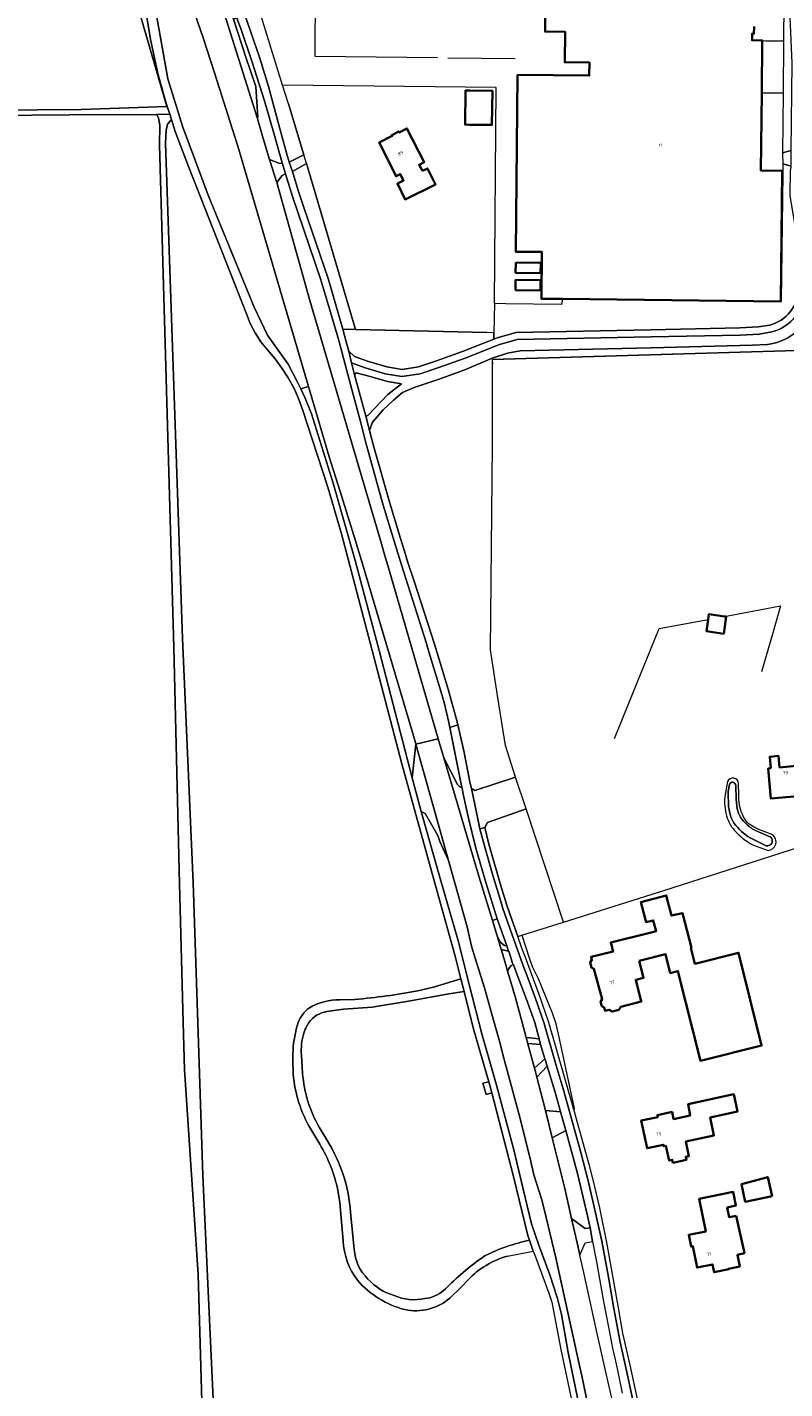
# Model space of a CAD drawing. Extents: x 151587 to 155483, y 462503 to 464608.
# Tile 4 of 236: x 152150 to 152362, y 462897 to 463279. Entities that reach past the tile are written whole.
import ezdxf
from ezdxf.enums import TextEntityAlignment as Align

# ---------------------------------------------------------------- set-up
doc = ezdxf.new("R2010")
doc.units = 0
doc.header["$LTSCALE"] = 0.5
for name, color, linetype, lineweight in [('B-RO-GR-BEPLANTING_CULTUUR_BOSPLANTSOEN-GV', 251, 'CONTINUOUS', 18), ('B-RO-GR-BOS_GEMENGD-GV', 251, 'CONTINUOUS', 13), ('B-RO-IE-TERREINAFSCHEIDING_KUNSTMATIG_HEKWERK-G', 251, 'IE-TERREINAFSCHEIDING-KUNSTMATIG', 18), ('B-RO-OG-BEBOUWING-GV', 6, 'CONTINUOUS', 35), ('B-RO-OG-BEBOUWING-T18', 1, 'CONTINUOUS', 18), ('B-RO-OG-TERREIN_CULTUURSCHEIDING-GV', 251, 'CONTINUOUS', 18), ('B-RO-OG-WATER-GV', 251, 'CONTINUOUS', 18), ('B-RO-OG-WATER_SLOOT-GV', 251, 'CONTINUOUS', 18), ('B-RO-VH-VERHARDING_ASFALT-GV', 251, 'CONTINUOUS', 18), ('B-RO-VH-VERHARDING_BETONSTRAATSTEEN-GV', 251, 'CONTINUOUS', 18), ('B-RO-VH-VERHARDING_FUNDERING_ZAND-GV', 251, 'CONTINUOUS', 18), ('B-RO-VH-VERHARDING_GRASBETONSTEEN-GV', 251, 'CONTINUOUS', 18), ('B-RO-VH-VERHARDING_STRAATBAKSTEEN-GV', 251, 'CONTINUOUS', 18), ('B-RO-VH-VERHARDING_TEGEL-GV', 251, 'CONTINUOUS', 18)]:
    doc.layers.add(name, color=color, linetype=linetype, lineweight=lineweight)
doc.styles.add('NLCS-ISO-M200-T18', font='NLCS-ISO.ttf', dxfattribs={"height": 0.36})
doc.linetypes.add('IE-TERREINAFSCHEIDING-KUNSTMATIG', pattern='A,4,[82,NLCS.SHX,S=0.75,R=90,X=0,Y=0],4,-2', length=10)

msp = doc.modelspace()

# ---------------------------------------------------------------- linework, layer by layer
at = {"layer": 'B-RO-GR-BEPLANTING_CULTUUR_BOSPLANTSOEN-GV', "flags": 128}
for points in [[(152228.766, 463178.239), (152208.931, 463245.609), (152208.155, 463248.245), (152202.562, 463265.892), (152199.327, 463275.719), (152195.085, 463288.243), (152189.392, 463296.017), (152184.833, 463294.241), (152186.026, 463283.35), (152189.318, 463264.431), (152193.528, 463250.88), (152200.622, 463231.857), (152213.524, 463200.505), (152217.23, 463192.623), (152218.894, 463190.42), (152223.105, 463184.513), (152225.545, 463179.652), (152226.568, 463177.582)], [(152238.344, 463194.303), (152239.321, 463190.773), (152240.016, 463188.163), (152241.678, 463186.657), (152245.285, 463185.337), (152250.684, 463183.744), (152254.959, 463183.04), (152259.537, 463183.724), (152264.624, 463185.414), (152271.937, 463188.06), (152280.628, 463191.521), (152280.671, 463193.299), (152278.672, 463193.348), (152241.95, 463194.248), (152241.94, 463194.248)], [(152300.159, 463028.079), (152289.689, 463059.899), (152278.945, 463056.022), (152278.112, 463054.678), (152279.286, 463049.965), (152282.922, 463037.343), (152284.396, 463032.567), (152287.355, 463024.068), (152288.547, 463024.441)]]:
    msp.add_lwpolyline(points, close=True, dxfattribs=at)
at = {"layer": 'B-RO-GR-BEPLANTING_CULTUUR_BOSPLANTSOEN-GV'}
msp.add_lwpolyline([(152364.681, 463192.99, -0.1274335), (152357.329, 463190.053)], format="xyb", dxfattribs=at)
at = {"layer": 'B-RO-GR-BEPLANTING_CULTUUR_BOSPLANTSOEN-GV', "flags": 128}
msp.add_lwpolyline([(152357.329, 463190.053), (152353.171, 463189.817), (152324.725, 463189.125), (152288.052, 463188.234), (152284.476, 463187.555), (152280.171, 463186.205), (152272.511, 463182.886), (152265.081, 463180.204), (152258.327, 463177.924), (152255.083, 463176.523), (152252.606, 463174.401), (152249.707, 463171.727), (152246.653, 463168.225), (152245.879, 463165.868), (152246.924, 463161.571), (152251.582, 463145.514), (152254.528, 463135.636), (152255.627, 463132.11), (152256.611, 463128.95), (152258.349, 463123.726), (152264.022, 463106.056), (152267.837, 463093.441), (152268.76, 463090.298), (152270.401, 463084.242), (152270.605, 463083.401), (152271.29, 463080.573), (152272.291, 463076.1), (152274.083, 463066.947), (152274.378, 463065.579), (152275.391, 463065.032), (152286.719, 463068.775), (152283.909, 463077.591), (152281.719, 463091.678), (152279.728, 463104.484), (152280.293, 463161.939), (152280.29, 463185.773), (152371.815, 463188.475)], dxfattribs=at)
at = {"layer": 'B-RO-GR-BOS_GEMENGD-GV', "flags": 128}
for points in [[(152126.248, 463295.891), (152126.188, 463295.541), (152172.107, 463315.391), (152189.067, 463256.76), (152189.191, 463256.764), (152188.486, 463258.956), (152186.659, 463265.557), (152184.482, 463275.464), (152182.449, 463288.085), (152180.629, 463301.686), (152177.767, 463315.875), (152177.588, 463316.573), (152176.294, 463321.242), (152173.787, 463328.707), (152172.085, 463333.037)], [(152199.266, 462880.886), (152197.848, 462929.374), (152194.072, 462986.711), (152193.692, 463000), (152192.583, 463038.832), (152191.02, 463105.117), (152187.057, 463245.979), (152187.098, 463251.504), (152186.749, 463253.509), (152186.367, 463254.23), (152186.071, 463254.509), (152161.785, 463254.385), (152130.102, 463254.143)], [(152259.39, 463008.866), (152263.804, 463009.897), (152271.421, 463012.269), (152269.818, 463018.625), (152263.863, 463040.044), (152254.889, 463072.512), (152246.059, 463106.414), (152237.959, 463136.961), (152234.135, 463150.017), (152227.083, 463171.814), (152225.965, 463174.864), (152224.63, 463177.826), (152223.084, 463180.683), (152221.336, 463183.422), (152219.396, 463186.028), (152217.272, 463188.486), (152215.43, 463190.797), (152213.821, 463193.276), (152212.461, 463195.901), (152211.363, 463198.644), (152195.107, 463239.871), (152191.456, 463249.726), (152190.368, 463253.108), (152189.307, 463251.78), (152188.858, 463250.011), (152188.705, 463246.486), (152193.498, 463107.618), (152196.487, 463039.167), (152197.755, 463000), (152199.143, 462957.106), (152202.555, 462884.34)], [(152290.669, 462938.955), (152290.189, 462940.315), (152286.137, 462956.863), (152280.113, 462980.27), (152278.482, 462979.816), (152277.614, 462982.962), (152279.242, 462983.4), (152274.897, 462998.484), (152272.32, 463008.702), (152268.072, 463008.013), (152257.34, 463006.087), (152246.61, 463004.309), (152238.569, 463003.727), (152233.861, 463003.056)], [(152237.581, 463006.327), (152241.778, 463006.466)], [(152225.087, 462997.028), (152225.332, 462998.108), (152225.897, 463000)], [(152227.649, 462997.551), (152227.478, 462997.028)], [(152228.82, 462999.999), (152228.099, 462998.676)], [(152226.79, 462990.848), (152227.112, 462985.696)], [(152224.491, 462985.49), (152224.376, 462989.362)], [(152231.913, 462965.885), (152229.387, 462970.118)], [(152231.74, 462970.651), (152234.148, 462966.686)], [(152238.493, 462938.835), (152237.522, 462949.528), (152236.961, 462953.043)], [(152240.558, 462946.844), (152241.588, 462936.419)], [(152273.444, 462927.894), (152271.535, 462925.781), (152268.375, 462922.777)], [(152261.376, 462922.607), (152262.865, 462922.873)]]:
    msp.add_lwpolyline(points, dxfattribs=at)
msp.add_lwpolyline([(152124.116, 463283.446), (152123.491, 463277.136), (152122.215, 463264.635), (152121.009, 463259.339), (152120.954, 463257.378), (152121.589, 463256.267), (152123.233, 463256.019), (152140.347, 463255.688), (152165.109, 463255.893), (152189.067, 463256.76), (152172.107, 463315.391), (152126.188, 463295.541)], close=True, dxfattribs=at)
at = {"layer": 'B-RO-GR-BOS_GEMENGD-GV'}
for points in [[(152229.019, 463004.141, -0.1343253), (152237.581, 463006.327)], [(152241.778, 463006.466, 0.0267975), (152259.39, 463008.866)], [(152225.897, 463000, -0.1347861), (152229.019, 463004.141)], [(152233.861, 463003.056, 0.1921685), (152228.82, 462999.999)], [(152228.099, 462998.676, 0.0373946), (152227.649, 462997.551)], [(152224.376, 462989.362, -0.0619613), (152225.087, 462997.028)], [(152227.478, 462997.028, 0.1009803), (152226.79, 462990.848)], [(152229.387, 462970.118, -0.1135812), (152224.491, 462985.49)], [(152227.112, 462985.696, 0.1103425), (152231.74, 462970.651)], [(152236.961, 462953.043, 0.0840849), (152231.913, 462965.885)], [(152234.148, 462966.686, -0.1201469), (152240.558, 462946.844)], [(152242.471, 462927.782, -0.1537804), (152238.493, 462938.835)], [(152241.588, 462936.419, 0.1937113), (152245.42, 462928.106)], [(152278.217, 462934.649, -0.0642307), (152290.669, 462938.955)], [(152267.635, 462925.816, -0.0488775), (152278.217, 462934.649)], [(152284.501, 462934.522, 0.1314771), (152273.444, 462927.894)], [(152255.743, 462919.518, -0.1520313), (152242.471, 462927.782)], [(152245.42, 462928.106, 0.1368745), (152252.741, 462923.482)], [(152262.865, 462922.873, 0.1158214), (152267.635, 462925.816)], [(152252.741, 462923.482, 0.1562282), (152261.376, 462922.607)], [(152268.375, 462922.777, -0.233774), (152255.743, 462919.518)]]:
    msp.add_lwpolyline(points, format="xyb", dxfattribs=at)
at = {"layer": 'B-RO-IE-TERREINAFSCHEIDING_KUNSTMATIG_HEKWERK-G', "flags": 128}
for points in [[(152230.692, 463307.586), (152230.526, 463270.792), (152264.898, 463270.486)], [(152362.017, 463296.708), (152361.845, 463275.002)], [(152221.51, 463262.674), (152212.802, 463290.871)], [(152355.866, 463275.083), (152355.851, 463275.084)], [(152361.845, 463275.002), (152356.85, 463275.07), (152355.866, 463275.083)], [(152361.845, 463275.002), (152361.73, 463260.506)], [(152361.866, 463275.001), (152361.845, 463275.002)], [(152267.836, 463270.4), (152286.608, 463270.2)], [(152223.154, 463257.469), (152221.51, 463262.674)], [(152280.869, 463201.462), (152281.301, 463261.999), (152221.51, 463262.674)], [(152223.154, 463257.469), (152227.499, 463243.181)], [(152355.745, 463260.513), (152361.73, 463260.506)], [(152361.73, 463260.506), (152361.557, 463243.719)], [(152228.217, 463240.749), (152241.94, 463194.248)], [(152361.606, 463240.669), (152361.6, 463238.044), (152361.18, 463202.105)], [(152299.901, 463202.767), (152299.617, 463201.23), (152284.069, 463201.422), (152280.869, 463201.462), (152280.671, 463193.299), (152278.672, 463193.348)], [(152241.94, 463194.248), (152278.672, 463193.348)], [(152371.815, 463188.475), (152280.219, 463185.771), (152280.321, 463184.528)], [(152345.285, 463113.813), (152361.019, 463116.771)], [(152361.019, 463116.771), (152358.709, 463108.842)], [(152314.478, 463079.627), (152327.026, 463110.38), (152340.714, 463112.953)], [(152358.709, 463108.842), (152355.641, 463098.304)], [(152300.159, 463028.079), (152289.689, 463059.899)], [(152300.159, 463028.079), (152328.335, 463036.96), (152383.836, 463054.868)], [(152288.547, 463024.441), (152300.159, 463028.079)], [(152287.355, 463024.068), (152288.547, 463024.441)], [(152288.547, 463024.441), (152290.662, 463017.868), (152291.445, 463015.658), (152293.051, 463012.28), (152297.012, 463002.721), (152297.968, 463000)], [(152297.968, 463000), (152298.89, 462995.919), (152303.163, 462975.859), (152303.078, 462975.609)]]:
    msp.add_lwpolyline(points, dxfattribs=at)
at = {"layer": 'B-RO-OG-BEBOUWING-GV', "flags": 128}
msp.add_lwpolyline([(152295.217, 463293.946), (152295.048, 463277.734), (152300.634, 463277.673), (152300.541, 463269.114), (152307.451, 463269.079), (152307.411, 463265.382), (152287.335, 463265.579), (152286.794, 463216.02), (152294.137, 463215.941), (152293.991, 463202.831), (152299.901, 463202.767), (152361.091, 463202.104), (152361.481, 463238.669), (152355.505, 463238.758), (152355.717, 463260.513), (152355.859, 463275.083), (152355.861, 463275.247), (152353.001, 463275.275), (152353.019, 463277.105), (152353.549, 463277.1), (152353.568, 463279.093)], dxfattribs=at)
for points in [[(152274.053, 463261.197), (152272.748, 463261.213), (152272.631, 463251.642), (152273.936, 463251.626), (152280.159, 463251.551), (152280.276, 463261.121)], [(152260.648, 463238.648), (152259.758, 463240.41), (152261.115, 463241.095), (152256.332, 463250.564), (152254.157, 463249.465), (152254.032, 463249.712), (152252.071, 463248.722), (152252.206, 463248.456), (152248.548, 463246.608), (152253.317, 463237.168), (152254.478, 463237.754), (152255.373, 463235.983), (152253.67, 463235.122), (152255.838, 463230.684), (152264.308, 463234.821), (152262.084, 463239.374)], [(152286.803, 463212.972), (152286.772, 463210.123), (152293.771, 463210.045), (152293.803, 463212.895)], [(152286.718, 463205.273), (152293.717, 463205.195), (152293.749, 463208.045), (152286.749, 463208.123)], [(152340.714, 463112.953), (152340.29, 463109.628), (152345.117, 463108.953), (152345.793, 463113.737), (152345.285, 463113.813), (152340.901, 463114.468)], [(152366.26, 463071.99), (152360.696, 463071.503), (152360.415, 463074.711), (152357.971, 463074.497), (152358.252, 463071.289), (152357.534, 463071.226), (152358.266, 463062.738), (152367.991, 463063.578), (152367.859, 463065.081), (152371.6, 463065.413), (152371.112, 463070.907), (152366.394, 463070.487)], [(152321.419, 463017.282), (152322.168, 463017.469), (152328.761, 463019.128), (152330.09, 463013.844), (152332.253, 463014.388), (152338.577, 462989.251), (152355.655, 462993.548), (152349.234, 463019.525), (152336.985, 463016.443), (152335.86, 463020.914), (152336.035, 463020.958), (152333.549, 463030.622), (152330.478, 463029.973), (152328.971, 463035.628), (152321.859, 463033.733), (152323.365, 463028.078), (152325.348, 463028.606), (152326.178, 463025.631), (152324.365, 463025.125), (152313.437, 463022.394), (152314.064, 463019.888), (152307.923, 463018.354), (152308.129, 463017.53), (152307.646, 463016.82), (152308.027, 463015.382), (152308.704, 463015.069), (152310.975, 463006.493), (152310.585, 463005.766), (152310.928, 463004.591), (152311.609, 463004.225), (152311.828, 463003.296), (152312.943, 463003.558), (152313.825, 463003.046), (152315.709, 463003.533), (152316.224, 463004.421), (152321.964, 463005.856), (152320.439, 463011.96), (152322.614, 463012.503)], [(152326.616, 462973.496), (152321.991, 462972.494), (152323.668, 462964.753), (152328.183, 462965.731), (152328.276, 462965.301), (152328.863, 462965.428), (152329.75, 462961.333), (152330.639, 462961.526), (152330.826, 462960.666), (152334.618, 462961.487), (152334.431, 462962.347), (152335.311, 462962.538), (152334.428, 462966.613), (152342.345, 462968.328), (152341.244, 462973.411), (152348.906, 462975.07), (152347.866, 462979.869), (152335.083, 462977.1), (152335.704, 462973.93), (152331.028, 462972.917), (152330.588, 462974.949), (152326.493, 462974.062)], [(152358.623, 462951.309), (152357.388, 462956.667), (152350.077, 462954.708), (152351.114, 462949.752)], [(152348.599, 462945.801), (152346.636, 462945.406), (152346.078, 462948.181), (152346.873, 462948.341), (152346.867, 462948.373), (152348.504, 462948.702), (152347.737, 462952.52), (152338.217, 462950.606), (152340.055, 462941.465), (152335.265, 462940.502), (152335.933, 462937.179), (152336.42, 462937.277), (152337.619, 462931.312), (152341.913, 462932.175), (152342.35, 462929.998), (152346.456, 462930.824), (152346.427, 462930.967), (152349.567, 462931.598), (152348.899, 462934.924), (152350.867, 462935.32)]]:
    msp.add_lwpolyline(points, close=True, dxfattribs=at)
at = {"layer": 'B-RO-OG-TERREIN_CULTUURSCHEIDING-GV', "flags": 128}
for points in [[(152363.03, 463296.754), (152362.017, 463296.708), (152361.845, 463275.002), (152361.73, 463260.506), (152361.557, 463243.719), (152363.966, 463244.39), (152364.232, 463268.818)], [(152212.802, 463290.871), (152208.474, 463289.253), (152210.126, 463284.854), (152215.143, 463270.272), (152217.57, 463262.326), (152221.108, 463249.177), (152222.679, 463243.336), (152223.373, 463241.128), (152227.499, 463243.181), (152223.154, 463257.469), (152221.51, 463262.674)], [(152216.107, 463247.715), (152217.814, 463241.862), (152220.75, 463240.734), (152221.407, 463240.907), (152219.191, 463248.615), (152216.401, 463258.316), (152212.931, 463269.458), (152209.856, 463278.333), (152208.694, 463281.494), (152207.743, 463281.18), (152211.243, 463270.576), (152214.026, 463262.329), (152214.601, 463253.746), (152214.37, 463253.67)], [(152250.272, 463130.501), (152251.007, 463128.049), (152265.12, 463079.512), (152266.692, 463074.152), (152270.496, 463066.674), (152271.107, 463066.063), (152271.702, 463066.018), (152271.637, 463066.314), (152268.379, 463082.693), (152268.108, 463084.054), (152266.73, 463089.692), (152265.863, 463092.894), (152262.225, 463104.852), (152261.851, 463106.224), (152255.917, 463124.671), (152253.806, 463131.565), (152249.702, 463144.966), (152244.839, 463162.455), (152243.353, 463168.409), (152241.253, 463175.982), (152239.735, 463181.624), (152237.242, 463191.108), (152234.637, 463200.013), (152232.124, 463208.429), (152224.268, 463231.536), (152222.302, 463237.893), (152221.404, 463237.335), (152219.874, 463235.41), (152229.152, 463202.325), (152237.639, 463173.438), (152243.271, 463154.458), (152248.985, 463134.793)], [(152228.217, 463240.749), (152224.242, 463238.5), (152225.89, 463233.217), (152227.454, 463228.441), (152234.267, 463208.528), (152237.182, 463198.502), (152238.344, 463194.303), (152241.94, 463194.248)], [(152244.839, 463169.968), (152245.366, 463170.099), (152250.97, 463175.958), (152254.788, 463178.983), (152250.854, 463179.607), (152246.013, 463181.005), (152242.088, 463182.033), (152241.681, 463181.501)], [(152258.814, 463077.989), (152258.793, 463078.065), (152257.964, 463081.012), (152243.871, 463128.582), (152241.961, 463135.03), (152237.617, 463148.839), (152234.577, 463158.501), (152228.766, 463178.239), (152226.568, 463177.582), (152227.838, 463175.013), (152229.617, 463170.552), (152235.7, 463151.11), (152241.805, 463129.448), (152248.563, 463104.233), (152257.774, 463068.522)], [(152281.622, 463029.026), (152280.273, 463028.587), (152281.584, 463024.249), (152282.481, 463022.526), (152283.643, 463021.61), (152284.281, 463021.519)], [(152289.767, 462995.746), (152293.342, 462995.458), (152292.125, 463000), (152289.697, 463006.716), (152287.504, 463012.572), (152286.152, 463016.182), (152286.118, 463016.252), (152285.429, 463015.916), (152284.959, 463015.248), (152284.53, 463014.343), (152285.26, 463011.919), (152286.782, 463006.861), (152288.624, 463000)], [(152295.604, 462987.794), (152292.746, 462984.678), (152295.126, 462975.368), (152299.395, 462974.94), (152299.202, 462975.694), (152297.719, 462980.788)], [(152297.016, 462967.717), (152300.516, 462953.504), (152302.465, 462945.062), (152306.221, 462942.249), (152307.616, 462942.489), (152306.94, 462945.783), (152304.095, 462957.64), (152300.813, 462969.756)]]:
    msp.add_lwpolyline(points, close=True, dxfattribs=at)
for points in [[(152366.001, 463205.519), (152366.103, 463211.828), (152365.52, 463220.519), (152363.699, 463231.641), (152363.729, 463238.934), (152363.913, 463238.933), (152363.93, 463240.009), (152361.606, 463240.669), (152361.601, 463238.67), (152361.481, 463238.669), (152361.091, 463202.104), (152299.901, 463202.767), (152299.617, 463201.23), (152284.069, 463201.422), (152280.869, 463201.462), (152280.671, 463193.299), (152280.628, 463191.521), (152281.582, 463191.901), (152286.926, 463193.394), (152324.602, 463194.161)], [(152324.602, 463194.161), (152349.637, 463194.671), (152354.755, 463194.945), (152358.023, 463195.455)], [(152307.693, 462889.662), (152305.312, 462900.959), (152304.79, 462903.438), (152301.396, 462918.746), (152298.055, 462934.027), (152294.747, 462947.648), (152294.047, 462950.566), (152291.891, 462957.317), (152290.847, 462961.855), (152287.734, 462974.158), (152283.197, 462991.05), (152282.456, 462994.148), (152280.813, 463000), (152278.549, 463008.067), (152278.026, 463009.74), (152275.425, 463018.065), (152274.441, 463021.364), (152273.206, 463026.774), (152267.97, 463045.406), (152265.525, 463050.749), (152264.944, 463052.358), (152261.465, 463058.588), (152260.291, 463059.154), (152265.659, 463040.338), (152270.763, 463022.621), (152273.891, 463010.299), (152277.341, 462996.857), (152281.459, 462982.433), (152286.265, 462964.318), (152288.937, 462953.31), (152291.214, 462943.532), (152293.269, 462937.574), (152296.323, 462929.27), (152298.503, 462922.637), (152299.614, 462918.132), (152301.52, 462907.548), (152304.232, 462894.341)]]:
    msp.add_lwpolyline(points, dxfattribs=at)
at = {"layer": 'B-RO-OG-TERREIN_CULTUURSCHEIDING-GV'}
msp.add_lwpolyline([(152358.023, 463195.455, 0.3304555), (152366.001, 463205.519)], format="xyb", dxfattribs=at)
at = {"layer": 'B-RO-OG-WATER-GV', "flags": 128}
for points in [[(152346.643, 463066.723), (152346.337, 463064.764)], [(152348.838, 463059.922), (152348.599, 463062.533), (152348.432, 463066.414)], [(152352.473, 463051.74), (152356.991, 463049.551)], [(152358.22, 463051.942), (152354.773, 463053.388), (152354.156, 463053.694)]]:
    msp.add_lwpolyline(points, dxfattribs=at)
at = {"layer": 'B-RO-OG-WATER-GV'}
for points in [[(152348.432, 463066.414, 0.8368211), (152346.643, 463066.723)], [(152346.337, 463064.764, 0.0135189), (152346.396, 463061.138)], [(152346.396, 463061.138, 0.1216242), (152348.008, 463055.756)], [(152351.452, 463055.576, -0.1718531), (152348.838, 463059.922)], [(152348.008, 463055.756, 0.0880883), (152352.473, 463051.74)], [(152354.156, 463053.694, -0.0813181), (152351.452, 463055.576)], [(152356.991, 463049.551, 0.7647605), (152358.22, 463051.942)]]:
    msp.add_lwpolyline(points, format="xyb", dxfattribs=at)
at = {"layer": 'B-RO-OG-WATER_SLOOT-GV', "flags": 128}
for points in [[(152346.142, 463067.497), (152345.439, 463063.916)], [(152346.337, 463064.764), (152346.643, 463066.723)], [(152348.432, 463066.414), (152348.599, 463062.533), (152348.838, 463059.922)], [(152349.307, 463063.674), (152349.243, 463066.967)], [(152354.875, 463054.128), (152353.618, 463054.734)], [(152356.991, 463049.551), (152352.473, 463051.74)], [(152354.156, 463053.694), (152354.773, 463053.388), (152358.22, 463051.942)], [(152358.781, 463052.571), (152354.875, 463054.128)], [(152353.376, 463049.67), (152357.488, 463048.201)]]:
    msp.add_lwpolyline(points, dxfattribs=at)
at = {"layer": 'B-RO-OG-WATER_SLOOT-GV'}
for points in [[(152349.243, 463066.967, 0.8151638), (152346.142, 463067.497)], [(152346.643, 463066.723, -0.8368211), (152348.432, 463066.414)], [(152345.439, 463063.916, 0.0869553), (152345.681, 463058.627)], [(152346.396, 463061.138, -0.0135189), (152346.337, 463064.764)], [(152350.196, 463058.542, -0.1005077), (152349.307, 463063.674)], [(152345.681, 463058.627, 0.1374947), (152348.133, 463053.798)], [(152348.008, 463055.756, -0.1216242), (152346.396, 463061.138)], [(152348.838, 463059.922, 0.1718531), (152351.452, 463055.576)], [(152351.731, 463055.969, -0.0832236), (152350.196, 463058.542)], [(152352.473, 463051.74, -0.0880883), (152348.008, 463055.756)], [(152351.452, 463055.576, 0.0813181), (152354.156, 463053.694)], [(152353.618, 463054.734, -0.0903977), (152351.731, 463055.969)], [(152348.133, 463053.798, 0.0939906), (152353.376, 463049.67)], [(152358.22, 463051.942, -0.7647605), (152356.991, 463049.551)], [(152357.488, 463048.201, 0.6853445), (152358.781, 463052.571)]]:
    msp.add_lwpolyline(points, format="xyb", dxfattribs=at)
at = {"layer": 'B-RO-VH-VERHARDING_ASFALT-GV', "flags": 128}
for points in [[(152175.564, 463371.452), (152179.068, 463365.088), (152179.786, 463361.938), (152179.501, 463357.996), (152179.32, 463356.032), (152179.374, 463353.473), (152179.57, 463351.17), (152180.122, 463349.692), (152183.461, 463341.708), (152184.299, 463339.889), (152186.282, 463335.526), (152196.38, 463312.52), (152200.592, 463302.468), (152207.722, 463284.438), (152208.694, 463281.494), (152209.856, 463278.333), (152212.931, 463269.458), (152216.401, 463258.316), (152219.191, 463248.615)], [(152182.449, 463288.085), (152184.482, 463275.464), (152186.659, 463265.557), (152188.486, 463258.956), (152189.191, 463256.764), (152189.91, 463254.529), (152190.368, 463253.108), (152191.456, 463249.726), (152195.107, 463239.871), (152211.363, 463198.644), (152212.461, 463195.901), (152213.821, 463193.276), (152215.43, 463190.797), (152217.272, 463188.486), (152219.396, 463186.028), (152221.336, 463183.422), (152223.084, 463180.683), (152224.63, 463177.826), (152225.965, 463174.864), (152227.083, 463171.814), (152234.135, 463150.017), (152237.959, 463136.961), (152246.059, 463106.414), (152254.889, 463072.512), (152263.863, 463040.044), (152269.818, 463018.625), (152271.421, 463012.269), (152272.32, 463008.702), (152274.897, 462998.484), (152279.242, 462983.4), (152280.113, 462980.27), (152286.137, 462956.863), (152290.189, 462940.315), (152290.669, 462938.955), (152291.739, 462935.929), (152292.303, 462934.332), (152296.055, 462924.157), (152296.953, 462921.587), (152299.396, 462908.344), (152302.421, 462894.234)], [(152195.085, 463288.243), (152199.327, 463275.719), (152202.562, 463265.892), (152208.155, 463248.245), (152208.931, 463245.609), (152228.766, 463178.239), (152234.577, 463158.501), (152237.617, 463148.839), (152241.961, 463135.03), (152243.871, 463128.582), (152257.964, 463081.012), (152258.793, 463078.065), (152258.814, 463077.989), (152265.12, 463079.512), (152251.007, 463128.049), (152250.272, 463130.501), (152248.985, 463134.793), (152243.271, 463154.458), (152237.639, 463173.438), (152229.152, 463202.325), (152219.874, 463235.41), (152217.814, 463241.862), (152216.107, 463247.715), (152214.37, 463253.67), (152203.974, 463286.399)], [(152219.191, 463248.615), (152221.407, 463240.907), (152222.302, 463237.893), (152224.268, 463231.536), (152232.124, 463208.429), (152234.637, 463200.013), (152237.242, 463191.108), (152239.735, 463181.624), (152241.253, 463175.982), (152243.353, 463168.409), (152244.839, 463162.455), (152249.702, 463144.966), (152253.806, 463131.565), (152255.917, 463124.671), (152261.851, 463106.224), (152262.225, 463104.852), (152265.863, 463092.894), (152266.73, 463089.692), (152268.108, 463084.054), (152268.379, 463082.693), (152270.605, 463083.401), (152270.401, 463084.242), (152268.76, 463090.298), (152267.837, 463093.441), (152264.022, 463106.056), (152258.349, 463123.726), (152256.611, 463128.95), (152255.627, 463132.11), (152254.528, 463135.636), (152251.582, 463145.514), (152246.924, 463161.571), (152245.879, 463165.868), (152244.839, 463169.968), (152241.681, 463181.501), (152240.849, 463184.831), (152240.016, 463188.163), (152239.321, 463190.773), (152238.344, 463194.303), (152237.182, 463198.502), (152234.267, 463208.528), (152227.454, 463228.441), (152225.89, 463233.217), (152224.242, 463238.5), (152223.373, 463241.128), (152222.679, 463243.336), (152221.108, 463249.177), (152217.57, 463262.326), (152215.143, 463270.272), (152210.126, 463284.854)], [(152304.232, 462894.341), (152301.52, 462907.548), (152299.614, 462918.132), (152298.503, 462922.637), (152296.323, 462929.27), (152293.269, 462937.574), (152291.214, 462943.532), (152288.937, 462953.31), (152286.265, 462964.318), (152281.459, 462982.433), (152277.341, 462996.857), (152273.891, 463010.299), (152270.763, 463022.621), (152265.659, 463040.338), (152260.291, 463059.154), (152257.774, 463068.522), (152248.563, 463104.233), (152241.805, 463129.448), (152235.7, 463151.11), (152229.617, 463170.552), (152227.838, 463175.013), (152226.568, 463177.582), (152225.545, 463179.652), (152223.105, 463184.513), (152218.894, 463190.42), (152217.23, 463192.623), (152213.524, 463200.505), (152200.622, 463231.857), (152193.528, 463250.88), (152189.318, 463264.431), (152186.026, 463283.35)], [(152358.023, 463195.455), (152354.755, 463194.945), (152349.637, 463194.671), (152324.602, 463194.161), (152286.926, 463193.394), (152281.582, 463191.901), (152280.628, 463191.521), (152271.937, 463188.06), (152264.624, 463185.414), (152259.537, 463183.724), (152254.959, 463183.04), (152250.684, 463183.744), (152245.285, 463185.337), (152241.678, 463186.657), (152240.016, 463188.163), (152240.849, 463184.831), (152244.658, 463183.437), (152250.237, 463181.791), (152254.944, 463181.016), (152260.004, 463181.772), (152265.28, 463183.524), (152272.647, 463186.19), (152281.368, 463189.663), (152282.223, 463190.003), (152287.22, 463191.4), (152324.643, 463192.161), (152349.711, 463192.672), (152354.963, 463192.953), (152358.541, 463193.523)], [(152358.541, 463193.523), (152354.963, 463192.953), (152349.711, 463192.672), (152324.643, 463192.161), (152287.22, 463191.4), (152282.223, 463190.003), (152281.368, 463189.663), (152272.647, 463186.19), (152265.28, 463183.524), (152260.004, 463181.772), (152254.944, 463181.016), (152250.237, 463181.791), (152244.658, 463183.437), (152240.849, 463184.831), (152241.681, 463181.501), (152242.088, 463182.033), (152246.013, 463181.005), (152250.854, 463179.607), (152254.788, 463178.983), (152250.97, 463175.958), (152245.366, 463170.099), (152244.839, 463169.968), (152245.879, 463165.868), (152246.653, 463168.225), (152249.707, 463171.727), (152252.606, 463174.401), (152255.083, 463176.523), (152258.327, 463177.924), (152265.081, 463180.204), (152272.511, 463182.886), (152280.171, 463186.205), (152284.476, 463187.555), (152288.052, 463188.234), (152324.725, 463189.125), (152353.171, 463189.817), (152357.329, 463190.053)], [(152323.595, 462875.21), (152318.352, 462899.875), (152317.528, 462903.674), (152316.071, 462910.391), (152314.266, 462919.834), (152312.757, 462928.622), (152310.893, 462938.75), (152309.175, 462946.674), (152307.189, 462955.224), (152304.996, 462963.923), (152300.072, 462981.411), (152298.144, 462987.906), (152294.688, 463000), (152292.376, 463006.691), (152289.898, 463013.252), (152288.801, 463016.158), (152283.17, 463031.924), (152282.334, 463034.848), (152280.165, 463041.862), (152278.062, 463049.5), (152276.793, 463054.311), (152276.565, 463055.168), (152274.854, 463063.368), (152274.378, 463065.579), (152274.083, 463066.947), (152272.291, 463076.1), (152271.29, 463080.573), (152270.605, 463083.401), (152268.379, 463082.693), (152271.637, 463066.314), (152271.702, 463066.018), (152272.218, 463063.65), (152273.523, 463057.666), (152275.645, 463048.837), (152278.502, 463038.99), (152281.622, 463029.026), (152284.281, 463021.519), (152284.818, 463020.002), (152284.934, 463019.675), (152285.948, 463016.601), (152286.118, 463016.252), (152286.152, 463016.182), (152287.504, 463012.572), (152289.697, 463006.716), (152292.125, 463000), (152293.342, 462995.458), (152293.769, 462993.861), (152293.951, 462993.183), (152295.006, 462989.767), (152295.138, 462989.339), (152295.604, 462987.794), (152297.719, 462980.788), (152299.202, 462975.694), (152299.395, 462974.94), (152300.813, 462969.756), (152304.095, 462957.64), (152306.94, 462945.783), (152307.616, 462942.489), (152308.359, 462938.605), (152309.456, 462932.944), (152311.409, 462921.833), (152312.859, 462914.177), (152313.866, 462909.143), (152315.199, 462903.066), (152316.621, 462896.095)], [(152313.968, 462893.449), (152311.958, 462902.434), (152309.256, 462914.509), (152305.879, 462929.94), (152304.751, 462934.829), (152304.16, 462937.388), (152302.465, 462945.062), (152300.516, 462953.504), (152297.016, 462967.717), (152295.126, 462975.368), (152292.746, 462984.678), (152292.186, 462986.87), (152292.089, 462987.224), (152290.23, 462994.021), (152290.194, 462994.155), (152289.767, 462995.746), (152288.624, 463000), (152286.782, 463006.861), (152285.26, 463011.919), (152284.53, 463014.343), (152284.185, 463015.489), (152282.782, 463020.285), (152282.742, 463020.418), (152281.584, 463024.249), (152280.273, 463028.587), (152276.147, 463041.915), (152266.692, 463074.152), (152265.12, 463079.512), (152258.814, 463077.989), (152267.97, 463045.406), (152273.206, 463026.774), (152274.441, 463021.364), (152275.425, 463018.065), (152278.026, 463009.74), (152278.549, 463008.067), (152280.813, 463000), (152282.456, 462994.148), (152283.197, 462991.05), (152287.734, 462974.158), (152290.847, 462961.855), (152291.891, 462957.317), (152294.047, 462950.566), (152294.747, 462947.648), (152298.055, 462934.027), (152301.396, 462918.746), (152304.79, 462903.438), (152305.312, 462900.959), (152307.693, 462889.662)]]:
    msp.add_lwpolyline(points, dxfattribs=at)
at = {"layer": 'B-RO-VH-VERHARDING_ASFALT-GV'}
for points in [[(152366.001, 463205.519, -0.3304555), (152358.023, 463195.455)], [(152368.001, 463205.487, -0.3311286), (152358.541, 463193.523)], [(152358.541, 463193.523, 0.3311286), (152368.001, 463205.487)], [(152357.329, 463190.053, 0.1274335), (152364.681, 463192.99)]]:
    msp.add_lwpolyline(points, format="xyb", dxfattribs=at)
at = {"layer": 'B-RO-VH-VERHARDING_ASFALT-GV', "flags": 128}
for points in [[(152281.622, 463029.026), (152278.502, 463038.99), (152275.645, 463048.837), (152273.523, 463057.666), (152272.218, 463063.65), (152271.702, 463066.018), (152271.107, 463066.063), (152270.496, 463066.674), (152266.692, 463074.152), (152276.147, 463041.915), (152280.273, 463028.587)], [(152274.378, 463065.579), (152274.854, 463063.368), (152276.565, 463055.168), (152276.793, 463054.311), (152278.112, 463054.678), (152278.945, 463056.022), (152289.689, 463059.899), (152286.719, 463068.775), (152275.391, 463065.032)]]:
    msp.add_lwpolyline(points, close=True, dxfattribs=at)
at = {"layer": 'B-RO-VH-VERHARDING_BETONSTRAATSTEEN-GV', "flags": 128}
for points in [[(152214.37, 463253.67), (152214.601, 463253.746), (152214.026, 463262.329), (152211.243, 463270.576), (152207.743, 463281.18), (152206.772, 463284.124), (152206.145, 463286.023), (152201.477, 463292.699), (152203.974, 463286.399)], [(152361.557, 463243.719), (152361.606, 463240.669), (152363.93, 463240.009), (152363.966, 463244.39)], [(152267.97, 463045.406), (152258.814, 463077.989), (152257.774, 463068.522), (152260.291, 463059.154), (152261.465, 463058.588), (152264.944, 463052.358), (152265.525, 463050.749)]]:
    msp.add_lwpolyline(points, close=True, dxfattribs=at)
at = {"layer": 'B-RO-VH-VERHARDING_FUNDERING_ZAND-GV', "flags": 128}
for points in [[(152130.102, 463254.143), (152161.785, 463254.385), (152186.071, 463254.509), (152189.91, 463254.529), (152189.191, 463256.764), (152189.067, 463256.76), (152165.109, 463255.893), (152140.347, 463255.688)], [(152233.861, 463003.056), (152238.569, 463003.727), (152246.61, 463004.309), (152257.34, 463006.087), (152268.072, 463008.013), (152272.32, 463008.702), (152271.421, 463012.269), (152263.804, 463009.897), (152259.39, 463008.866)], [(152241.778, 463006.466), (152237.581, 463006.327)], [(152225.897, 463000), (152225.332, 462998.108), (152225.087, 462997.028)], [(152227.478, 462997.028), (152227.649, 462997.551)], [(152228.099, 462998.676), (152228.82, 462999.999)], [(152227.112, 462985.696), (152226.79, 462990.848)], [(152224.376, 462989.362), (152224.491, 462985.49)], [(152229.387, 462970.118), (152231.913, 462965.885)], [(152234.148, 462966.686), (152231.74, 462970.651)], [(152236.961, 462953.043), (152237.522, 462949.528), (152238.493, 462938.835)], [(152241.588, 462936.419), (152240.558, 462946.844)], [(152284.501, 462934.522), (152291.739, 462935.929), (152290.669, 462938.955)], [(152268.375, 462922.777), (152271.535, 462925.781), (152273.444, 462927.894)], [(152262.865, 462922.873), (152261.376, 462922.607)]]:
    msp.add_lwpolyline(points, dxfattribs=at)
msp.add_lwpolyline([(152189.91, 463254.529), (152186.071, 463254.509), (152186.367, 463254.23), (152186.749, 463253.509), (152187.098, 463251.504), (152187.057, 463245.979), (152191.02, 463105.117), (152192.583, 463038.832), (152193.692, 463000), (152194.072, 462986.711), (152197.848, 462929.374), (152199.266, 462880.886), (152204.708, 462774.506), (152208.355, 462770.955), (152202.555, 462884.34), (152199.143, 462957.106), (152197.755, 463000), (152196.487, 463039.167), (152193.498, 463107.618), (152188.705, 463246.486), (152188.858, 463250.011), (152189.307, 463251.78), (152190.368, 463253.108)], close=True, dxfattribs=at)
at = {"layer": 'B-RO-VH-VERHARDING_FUNDERING_ZAND-GV'}
for points in [[(152237.581, 463006.327, 0.1343253), (152229.019, 463004.141)], [(152259.39, 463008.866, -0.0267975), (152241.778, 463006.466)], [(152229.019, 463004.141, 0.1347861), (152225.897, 463000)], [(152228.82, 462999.999, -0.1921685), (152233.861, 463003.056)], [(152227.649, 462997.551, -0.0373946), (152228.099, 462998.676)], [(152225.087, 462997.028, 0.0619613), (152224.376, 462989.362)], [(152226.79, 462990.848, -0.1009803), (152227.478, 462997.028)], [(152224.491, 462985.49, 0.1135812), (152229.387, 462970.118)], [(152231.74, 462970.651, -0.1103425), (152227.112, 462985.696)], [(152231.913, 462965.885, -0.0840849), (152236.961, 462953.043)], [(152240.558, 462946.844, 0.1201469), (152234.148, 462966.686)], [(152238.493, 462938.835, 0.1537804), (152242.471, 462927.782)], [(152245.42, 462928.106, -0.1937113), (152241.588, 462936.419)], [(152290.669, 462938.955, 0.0642307), (152278.217, 462934.649)], [(152278.217, 462934.649, 0.0488775), (152267.635, 462925.816)], [(152273.444, 462927.894, -0.1314771), (152284.501, 462934.522)], [(152242.471, 462927.782, 0.1520313), (152255.743, 462919.518)], [(152252.741, 462923.482, -0.1368745), (152245.42, 462928.106)], [(152267.635, 462925.816, -0.1158214), (152262.865, 462922.873)], [(152261.376, 462922.607, -0.1562282), (152252.741, 462923.482)], [(152255.743, 462919.518, 0.233774), (152268.375, 462922.777)]]:
    msp.add_lwpolyline(points, format="xyb", dxfattribs=at)
at = {"layer": 'B-RO-VH-VERHARDING_GRASBETONSTEEN-GV', "flags": 128}
for points in [[(152282.742, 463020.418), (152284.818, 463020.002), (152284.281, 463021.519), (152283.643, 463021.61), (152282.481, 463022.526), (152281.584, 463024.249)], [(152293.769, 462993.861), (152293.342, 462995.458), (152289.767, 462995.746), (152290.194, 462994.155)], [(152292.186, 462986.87), (152292.746, 462984.678), (152295.604, 462987.794), (152295.138, 462989.339), (152295.006, 462989.767), (152292.089, 462987.224)]]:
    msp.add_lwpolyline(points, close=True, dxfattribs=at)
at = {"layer": 'B-RO-VH-VERHARDING_STRAATBAKSTEEN-GV', "flags": 128}
for points in [[(152221.407, 463240.907), (152220.75, 463240.734), (152217.814, 463241.862), (152219.874, 463235.41), (152221.404, 463237.335), (152222.302, 463237.893)], [(152223.373, 463241.128), (152224.242, 463238.5), (152228.217, 463240.749), (152227.855, 463241.974), (152227.499, 463243.181)], [(152285.948, 463016.601), (152284.934, 463019.675), (152284.818, 463020.002), (152282.742, 463020.418), (152282.782, 463020.285), (152284.185, 463015.489), (152284.53, 463014.343), (152284.959, 463015.248), (152285.429, 463015.916), (152286.118, 463016.252)], [(152293.951, 462993.183), (152293.769, 462993.861), (152290.194, 462994.155), (152290.23, 462994.021), (152292.089, 462987.224), (152295.006, 462989.767)], [(152299.395, 462974.94), (152295.126, 462975.368), (152297.016, 462967.717), (152300.813, 462969.756)], [(152304.16, 462937.388), (152304.751, 462934.829), (152306.237, 462938.208), (152308.359, 462938.605), (152307.616, 462942.489), (152306.221, 462942.249), (152302.465, 462945.062)]]:
    msp.add_lwpolyline(points, close=True, dxfattribs=at)
at = {"layer": 'B-RO-VH-VERHARDING_TEGEL-GV', "flags": 128}
msp.add_lwpolyline([(152323.188, 462884.145), (152318.827, 462903.964), (152316.849, 462912.952), (152315.576, 462920.041), (152312.411, 462937.885), (152310.338, 462948.013), (152308.56, 462955.49), (152307.433, 462959.959), (152306.277, 462964.249), (152303.078, 462975.609), (152296.06, 463000), (152293.338, 463007.813), (152291.215, 463013.622), (152289.824, 463017.429), (152288.486, 463020.804), (152287.355, 463024.068), (152284.396, 463032.567), (152282.922, 463037.343), (152279.286, 463049.965), (152278.112, 463054.678), (152276.793, 463054.311), (152278.062, 463049.5), (152280.165, 463041.862), (152282.334, 463034.848), (152283.17, 463031.924), (152288.801, 463016.158), (152289.898, 463013.252), (152292.376, 463006.691), (152294.688, 463000), (152298.144, 462987.906), (152300.072, 462981.411), (152304.996, 462963.923), (152307.189, 462955.224), (152309.175, 462946.674), (152310.893, 462938.75), (152312.757, 462928.622), (152314.266, 462919.834), (152316.071, 462910.391), (152317.528, 462903.674), (152318.352, 462899.875), (152323.595, 462875.21)], dxfattribs=at)
msp.add_lwpolyline([(152280.113, 462980.27), (152279.242, 462983.4), (152277.614, 462982.962), (152278.482, 462979.816)], close=True, dxfattribs=at)

# ---------------------------------------------------------------- texts
at = {"layer": 'B-RO-OG-BEBOUWING-T18', "style": 'NLCS-ISO-M200-T18'}
msp.add_text('11', height=0.9, dxfattribs=at).set_placement((152327.39, 463245.87), align=Align.MIDDLE)
for s, rotation, p in [('89', 26.8, (152254.551, 463243.596)), ('79', 5, (152362.392, 463069.988)), ('77', 14.8, (152313.859, 463011.227)), ('75', 12.2, (152326.893, 462968.757)), ('71', 11.8, (152340.927, 462935.078))]:
    msp.add_text(s, height=0.9, rotation=rotation, dxfattribs=at).set_placement(p, align=Align.MIDDLE)

doc.saveas('drawing.dxf')
